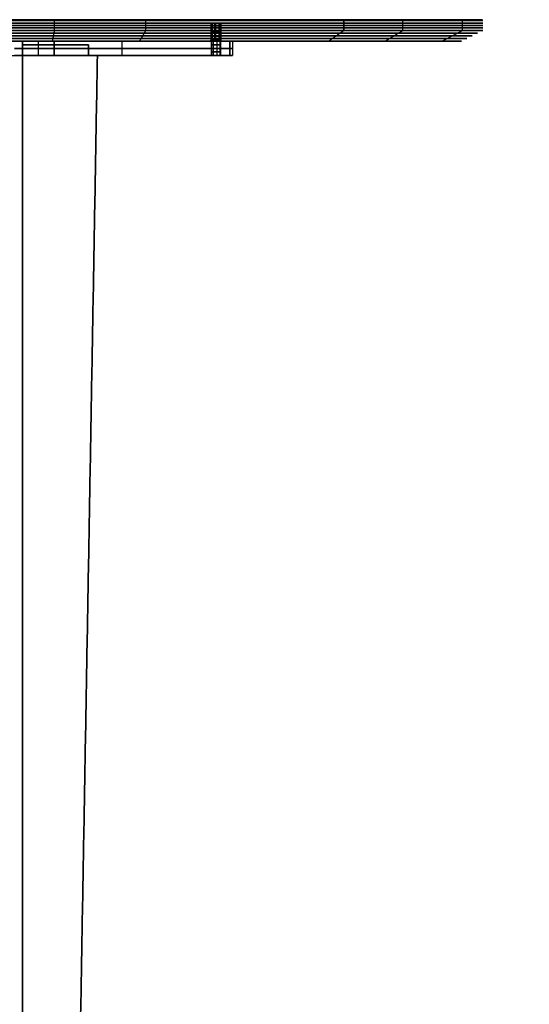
# Model space of a CAD drawing. Header units: millimetres. Extents: x -291 to 291, y -7 to 1090.
# Tile 11 of 11: x 7 to 291, y 540 to 1090. Entities that reach past the tile are written whole.
import ezdxf

# ---------------------------------------------------------------- set-up
doc = ezdxf.new("R2010")
doc.units = ezdxf.units.MM
doc.header["$MEASUREMENT"] = 0
for name, color, linetype in [('IGES LEVEL 10', 7, 'Continuous'), ('IGES LEVEL 3', 7, 'Continuous'), ('IGES LEVEL 8', 7, 'Continuous')]:
    doc.layers.add(name, color=color, linetype=linetype)

msp = doc.modelspace()

# ---------------------------------------------------------------- linework, layer by layer
at = {"layer": 'IGES LEVEL 10', "extrusion": (0, 1, 0)}
for centre, radius, start, end in [((-115.97, 0, 1078), 2.5, 180, 360), ((-115.97, 0, 1078), 2.5, 0, 180), ((-120.21, 0, 1078), 5, 135, 225), ((-115.97, 0, 1070), 2.5, 180, 360), ((-115.97, 0, 1070), 2.5, 360, 180), ((-120.21, 0, 1070), 5, 135, 225)]:
    msp.add_arc(centre, radius, start, end, dxfattribs=at)
at = {"layer": 'IGES LEVEL 10', "color": 253, "extrusion": (0, 1, 0)}
for centre, radius, start, end in [((-115.97, 0, 1078), 2.5, 180, 360), ((-115.97, 0, 1078), 2.5, 0, 180), ((-115.97, 0, 1078), 2.5, 180, 360), ((-115.97, 0, 1078), 2.5, 0, 180), ((-120.21, 0, 1078), 5, 135, 225), ((-120.21, 0, 1078), 5, 135, 225), ((-115.97, 0, 1076), 2.5, 180, 0), ((-115.97, 0, 1076), 2.5, 0, 180), ((-115.97, 0, 1074), 2.5, 180, 0), ((-115.97, 0, 1074), 2.5, 0, 180), ((-120.21, 0, 1074), 5, 135, 225), ((-115.97, 0, 1072), 2.5, 180, 0), ((-115.97, 0, 1072), 2.5, 0, 180), ((-115.97, 0, 1070), 2.5, 180, 360), ((-115.97, 0, 1070), 2.5, 360, 180), ((-120.21, 0, 1070), 5, 135, 225)]:
    msp.add_arc(centre, radius, start, end, dxfattribs=at)
at = {"layer": 'IGES LEVEL 10', "color": 253, "extrusion": (-1.62345e-10, 1, -2.30706e-24)}
msp.add_arc((-115.97, 0, 1070), 2.5, 180, 360, dxfattribs=at)
at = {"layer": 'IGES LEVEL 10', "color": 253, "extrusion": (-1.62345e-10, 1, 0)}
msp.add_arc((-115.97, 0, 1070), 2.5, 360, 180, dxfattribs=at)
at = {"layer": 'IGES LEVEL 10', "color": 253, "extrusion": (3.61749e-11, 1, 3.61749e-11)}
msp.add_arc((-120.21, 0, 1070), 5, 135, 225, dxfattribs=at)
at = {"layer": 'IGES LEVEL 10', "color": 253}
for points in [[(-8, 1078), (0, 1078), (8, 1078)], [(3.54, 1078, 123.74), (63.64, 1078, 63.64), (123.74, 1078, 3.54)], [(123.74, 1078, -3.54), (63.64, 1078, -63.64), (3.54, 1078, -123.74)], [(123.74, 1078, -3.54), (63.64, 1078, -63.64), (3.54, 1078, -123.74)], [(3.54, 1078, 123.74), (63.64, 1078, 63.64), (123.74, 1078, 3.54)], [(8, 1070, -5), (8, 1074, -5), (8, 1078, -5)], [(8, 1078, -5), (8, 1078), (8, 1078, 5)], [(8, 1078, 5), (8, 1074, 5), (8, 1070, 5)], [(8, 1070), (8, 1074), (8, 1078)], [(25.8, 1078, -5), (16.9, 1078, -5), (8, 1078, -5)], [(8, 1078, -5), (8, 1074, -5), (8, 1070, -5)], [(8, 1070, 5), (8, 1074, 5), (8, 1078, 5)], [(8, 1078, 5), (16.9, 1078, 5), (25.8, 1078, 5)], [(25.8, 1078, 5), (16.9, 1078, 5), (8, 1078, 5)], [(8, 1078, 5), (8, 1078), (8, 1078, -5)], [(8, 1078, -5), (16.9, 1078, -5), (25.8, 1078, -5)], [(16.9, 1070, -5), (16.9, 1074, -5), (16.9, 1078, -5)], [(16.9, 1070, 5), (16.9, 1074, 5), (16.9, 1078, 5)], [(25.8, 1070, -5), (25.8, 1074, -5), (25.8, 1078, -5)], [(25.8, 1070, 5), (25.8, 1074, 5), (25.8, 1078, 5)], [(25.8, 1078, 5), (25.8, 1078), (25.8, 1078, -5)], [(25.8, 1078, -5), (25.8, 1074, -5), (25.8, 1070, -5)], [(25.8, 1070), (25.8, 1074), (25.8, 1078)], [(25.8, 1078, 5), (25.8, 1074, 5), (25.8, 1070, 5)], [(25.8, 1078, -5), (25.8, 1078), (25.8, 1078, 5)], [(25.8, 1078), (69.63, 1078), (113.47, 1078)], [(63.64, 1070, 63.64), (63.64, 1074, 63.64), (63.64, 1078, 63.64)], [(63.64, 1070, -63.64), (63.64, 1074, -63.64), (63.64, 1078, -63.64)], [(113.47, 1070), (113.47, 1074), (113.47, 1078)], [(113.47, 1078), (113.47, 1074), (113.47, 1070)], [(114.38, 1078, -1.93), (114.38, 1074, -1.93), (114.38, 1070, -1.93)], [(114.38, 1078, 1.93), (114.38, 1074, 1.93), (114.38, 1070, 1.93)], [(116.45, 1078, -2.45), (116.45, 1074, -2.45), (116.45, 1070, -2.45)], [(116.45, 1078, 2.45), (116.45, 1074, 2.45), (116.45, 1070, 2.45)], [(118.17, 1078, -1.18), (118.17, 1074, -1.18), (118.17, 1070, -1.18)], [(118.17, 1078, 1.18), (118.17, 1074, 1.18), (118.17, 1070, 1.18)], [(118.47, 1078), (118.47, 1074), (118.47, 1070)], [(118.47, 1078), (121.84, 1078), (125.21, 1078)], [(118.47, 1070), (118.47, 1074), (118.47, 1078)], [(123.74, 1078, 3.54), (123.74, 1074, 3.54), (123.74, 1070, 3.54)], [(123.74, 1070, -3.54), (123.74, 1074, -3.54), (123.74, 1078, -3.54)], [(123.74, 1078, 3.54), (123.74, 1074, 3.54), (123.74, 1070, 3.54)], [(123.74, 1070, -3.54), (123.74, 1074, -3.54), (123.74, 1078, -3.54)], [(125.21, 1078), (125.21, 1074), (125.21, 1070)], [(123.74, 1074, 3.54), (63.64, 1074, 63.64), (3.54, 1074, 123.74)], [(3.54, 1074, -123.74), (63.64, 1074, -63.64), (123.74, 1074, -3.54)], [(8, 1074, 5), (8, 1074), (8, 1074, -5)], [(8, 1074, -5), (16.9, 1074, -5), (25.8, 1074, -5)], [(25.8, 1074, 5), (16.9, 1074, 5), (8, 1074, 5)], [(25.8, 1074, -5), (25.8, 1074), (25.8, 1074, 5)], [(-8, 1070), (0, 1070), (8, 1070)], [(123.74, 1070, 3.54), (63.64, 1070, 63.64), (3.54, 1070, 123.74)], [(3.54, 1070, -123.74), (63.64, 1070, -63.64), (123.74, 1070, -3.54)], [(123.74, 1070, -3.54), (63.64, 1070, -63.64), (3.54, 1070, -123.74)], [(3.54, 1070, 123.74), (63.64, 1070, 63.64), (123.74, 1070, 3.54)], [(8, 1070, 5), (8, 1070), (8, 1070, -5)], [(8, 1070, -5), (16.9, 1070, -5), (25.8, 1070, -5)], [(25.8, 1070, 5), (16.9, 1070, 5), (8, 1070, 5)], [(8, 1070, 5), (8, 1070), (8, 1070, -5)], [(8, 1070, -5), (16.9, 1070, -5), (25.8, 1070, -5)], [(25.8, 1070, 5), (16.9, 1070, 5), (8, 1070, 5)], [(25.8, 1070, -5), (25.8, 1070), (25.8, 1070, 5)], [(25.8, 1070, -5), (25.8, 1070), (25.8, 1070, 5)], [(25.8, 1070), (69.63, 1070), (113.47, 1070)], [(118.47, 1070), (121.84, 1070), (125.21, 1070)]]:
    msp.add_open_spline(points, degree=2, dxfattribs=at)
at = {"layer": 'IGES LEVEL 10'}
for points in [[(3.54, 1078, 123.74), (63.64, 1078, 63.64), (123.74, 1078, 3.54)], [(123.74, 1078, -3.54), (63.64, 1078, -63.64), (3.54, 1078, -123.74)], [(8, 1078, -5), (8, 1074, -5), (8, 1070, -5)], [(8, 1070, 5), (8, 1074, 5), (8, 1078, 5)], [(8, 1078, -5), (16.9, 1078, -5), (25.8, 1078, -5)], [(8, 1078, 5), (8, 1078), (8, 1078, -5)], [(25.8, 1078, 5), (16.9, 1078, 5), (8, 1078, 5)], [(25.8, 1078, -5), (25.8, 1074, -5), (25.8, 1070, -5)], [(25.8, 1078, 5), (25.8, 1074, 5), (25.8, 1070, 5)], [(25.8, 1078, -5), (25.8, 1078), (25.8, 1078, 5)], [(113.47, 1078), (113.47, 1074), (113.47, 1070)], [(118.47, 1070), (118.47, 1074), (118.47, 1078)], [(123.74, 1078, 3.54), (123.74, 1074, 3.54), (123.74, 1070, 3.54)], [(123.74, 1070, -3.54), (123.74, 1074, -3.54), (123.74, 1078, -3.54)], [(3.54, 1070, 123.74), (63.64, 1070, 63.64), (123.74, 1070, 3.54)], [(123.74, 1070, -3.54), (63.64, 1070, -63.64), (3.54, 1070, -123.74)], [(25.8, 1070, 5), (16.9, 1070, 5), (8, 1070, 5)], [(8, 1070, -5), (16.9, 1070, -5), (25.8, 1070, -5)], [(8, 1070, 5), (8, 1070), (8, 1070, -5)], [(25.8, 1070, -5), (25.8, 1070), (25.8, 1070, 5)]]:
    msp.add_open_spline(points, degree=2, dxfattribs=at)
at = {"layer": 'IGES LEVEL 3'}
for points in [[(44.86, 1076, 5), (26.43, 1076, 5), (8, 1076, 5)], [(8, 1076, -5), (26.43, 1076, -5), (44.86, 1076, -5)], [(8, 1076, 5), (8, 542, 5), (8, 8, 5)], [(8, 1076, -5), (8, 1076), (8, 1076, 5)], [(8, 8, -5), (8, 542, -5), (8, 1076, -5)], [(44.86, 1070, 5), (44.86, 1073, 5), (44.86, 1076, 5)], [(44.86, 1076, -5), (44.86, 1073, -5), (44.86, 1070, -5)], [(44.86, 1076, -5), (44.86, 1076), (44.86, 1076, 5)], [(32.76, 90.38, 5), (41.31, 580.19, 5), (49.86, 1070, 5)], [(49.86, 1070, -5), (41.31, 580.19, -5), (32.76, 90.38, -5)], [(49.86, 1070, 5), (47.36, 1070, 5), (44.86, 1070, 5)], [(44.86, 1070, -5), (47.36, 1070, -5), (49.86, 1070, -5)], [(44.86, 1070, 5), (44.86, 1070), (44.86, 1070, -5)], [(49.86, 1070, -5), (49.86, 1070), (49.86, 1070, 5)]]:
    msp.add_open_spline(points, degree=2, dxfattribs=at)
at = {"layer": 'IGES LEVEL 3', "color": 253}
for points in [[(8, 8, 5), (8, 542, 5), (8, 1076, 5)], [(8, 1076, 5), (26.43, 1076, 5), (44.86, 1076, 5)], [(8, 8, -5), (8, 542, -5), (8, 1076, -5)], [(8, 1076, -5), (26.43, 1076, -5), (44.86, 1076, -5)], [(44.86, 1076, 5), (26.43, 1076, 5), (8, 1076, 5)], [(8, 1076, 5), (8, 1076), (8, 1076, -5)], [(8, 1076, -5), (26.43, 1076, -5), (44.86, 1076, -5)], [(44.86, 1076), (26.43, 1076), (8, 1076)], [(8, 8, -5), (8, 542, -5), (8, 1076, -5)], [(8, 1076, -5), (8, 1076), (8, 1076, 5)], [(8, 1076, 5), (8, 542, 5), (8, 8, 5)], [(8, 8), (8, 542), (8, 1076)], [(26.43, 1076, -5), (26.43, 1076), (26.43, 1076, 5)], [(44.86, 1076, 5), (44.86, 1073, 5), (44.86, 1070, 5)], [(44.86, 1076, -5), (44.86, 1073, -5), (44.86, 1070, -5)], [(44.86, 1070, 5), (44.86, 1073, 5), (44.86, 1076, 5)], [(44.86, 1076, 5), (44.86, 1076), (44.86, 1076, -5)], [(44.86, 1076, -5), (44.86, 1073, -5), (44.86, 1070, -5)], [(44.86, 1070), (44.86, 1073), (44.86, 1076)], [(44.86, 1076, -5), (44.86, 1076), (44.86, 1076, 5)], [(44.86, 1073, -5), (44.86, 1073), (44.86, 1073, 5)], [(49.86, 1070, 5), (41.31, 580.19, 5), (32.76, 90.38, 5)], [(49.86, 1070, -5), (41.31, 580.19, -5), (32.76, 90.38, -5)], [(32.76, 90.38, 5), (41.31, 580.19, 5), (49.86, 1070, 5)], [(49.86, 1070, -5), (41.31, 580.19, -5), (32.76, 90.38, -5)], [(32.76, 90.38), (41.31, 580.19), (49.86, 1070)], [(44.86, 1070, 5), (47.36, 1070, 5), (49.86, 1070, 5)], [(44.86, 1070, -5), (47.36, 1070, -5), (49.86, 1070, -5)], [(44.86, 1070, -5), (44.86, 1070), (44.86, 1070, 5)], [(49.86, 1070, 5), (47.36, 1070, 5), (44.86, 1070, 5)], [(44.86, 1070, 5), (44.86, 1070), (44.86, 1070, -5)], [(44.86, 1070, -5), (47.36, 1070, -5), (49.86, 1070, -5)], [(49.86, 1070), (47.36, 1070), (44.86, 1070)], [(47.36, 1070, -5), (47.36, 1070), (47.36, 1070, 5)], [(49.86, 1070, 5), (49.86, 1070), (49.86, 1070, -5)], [(49.86, 1070, -5), (49.86, 1070), (49.86, 1070, 5)], [(41.31, 580.19, 5), (41.31, 580.19), (41.31, 580.19, -5)], [(8, 542, 5), (8, 542), (8, 542, -5)]]:
    msp.add_open_spline(points, degree=2, dxfattribs=at)
at = {"layer": 'IGES LEVEL 8', "extrusion": (0, 1, 0)}
for centre, radius, start, end in [((0, 0, 1089.5), 265, 315, 135), ((0, 0, 1090), 264.5, 315, 135), ((0, 0, 1089.5), 265, 135, 315), ((0, 0, 1090), 264.5, 135, 315), ((0, 0, 1084), 265, 315, 135), ((0, 0, 1084), 265, 135, 315), ((-115.97, 0, 1088), 2.85, 315, 135), ((-115.97, 0, 1088), 2.85, 135, 315), ((0, 0, 1078), 253, 315, 135), ((0, 0, 1078), 253, 135, 315), ((-115.97, 0, 1078), 3.35, 315, 135), ((-115.97, 0, 1078.5), 2.85, 315, 135), ((-115.97, 0, 1078), 3.35, 135, 315), ((-115.97, 0, 1078.5), 2.85, 135, 315)]:
    msp.add_arc(centre, radius, start, end, dxfattribs=at)
at = {"layer": 'IGES LEVEL 8', "color": 253, "extrusion": (0, 1, 0)}
for centre, radius, start, end in [((0, 0, 1089.5), 265, 315, 135), ((0, 0, 1089.5), 265, 315, 135), ((0, 0, 1089.63), 264.87, 315, 135), ((0, 0, 1089.75), 264.75, 315, 135), ((0, 0, 1089.88), 264.62, 315, 135), ((0, 0, 1090), 264.5, 315, 135), ((0, 0, 1090), 264.5, 315, 135), ((0, 0, 1089.5), 265, 135, 315), ((0, 0, 1089.5), 265, 135, 315), ((0, 0, 1089.63), 264.87, 135, 315), ((0, 0, 1089.75), 264.75, 135, 315), ((0, 0, 1089.88), 264.62, 135, 315), ((0, 0, 1090), 264.5, 135, 315), ((0, 0, 1090), 264.5, 135, 315), ((0, 0, 1088.13), 265, 315, 135), ((0, 0, 1086.75), 265, 315, 135), ((0, 0, 1085.38), 265, 315, 135), ((0, 0, 1084), 265, 315, 135), ((0, 0, 1084), 265, 315, 135), ((0, 0, 1088.13), 265, 135, 315), ((0, 0, 1086.75), 265, 135, 315), ((0, 0, 1085.38), 265, 135, 315), ((0, 0, 1084), 265, 135, 315), ((0, 0, 1084), 265, 135, 315), ((-115.97, 0, 1088), 2.85, 315, 135), ((-115.97, 0, 1088), 2.85, 315, 135), ((-115.97, 0, 1085.63), 2.85, 315, 135), ((-115.97, 0, 1088), 2.85, 135, 315), ((-115.97, 0, 1088), 2.85, 135, 315), ((-115.97, 0, 1085.63), 2.85, 135, 315), ((0, 0, 1082.5), 262, 315, 135), ((0, 0, 1081), 259, 315, 135), ((0, 0, 1079.5), 256, 315, 135), ((0, 0, 1078), 253, 315, 135), ((0, 0, 1082.5), 262, 135, 315), ((0, 0, 1081), 259, 135, 315), ((0, 0, 1079.5), 256, 135, 315), ((0, 0, 1078), 253, 135, 315), ((-115.97, 0, 1078), 3.35, 315, 135), ((-115.97, 0, 1078), 3.35, 315, 135), ((-115.97, 0, 1078.13), 3.22, 315, 135), ((-115.97, 0, 1078.25), 3.1, 315, 135), ((-115.97, 0, 1078.38), 2.98, 315, 135), ((-115.97, 0, 1083.25), 2.85, 315, 135), ((-115.97, 0, 1080.88), 2.85, 315, 135), ((-115.97, 0, 1078.5), 2.85, 315, 135), ((-115.97, 0, 1078.5), 2.85, 315, 135), ((-115.97, 0, 1078), 3.35, 135, 315), ((-115.97, 0, 1078), 3.35, 135, 315), ((-115.97, 0, 1078.13), 3.22, 135, 315), ((-115.97, 0, 1078.25), 3.1, 135, 315), ((-115.97, 0, 1078.38), 2.98, 135, 315), ((-115.97, 0, 1083.25), 2.85, 135, 315), ((-115.97, 0, 1080.88), 2.85, 135, 315), ((-115.97, 0, 1078.5), 2.85, 135, 315), ((-115.97, 0, 1078.5), 2.85, 135, 315)]:
    msp.add_arc(centre, radius, start, end, dxfattribs=at)
at = {"layer": 'IGES LEVEL 8', "color": 253}
for points in [[(187.03, 1090, 187.03), (0, 1090), (-187.03, 1090, -187.03)], [(187.03, 1090, -187.03), (0, 1090), (-187.03, 1090, 187.03)], [(25.97, 1084, -263.72), (25.97, 1086.75, -263.72), (25.97, 1089.5, -263.72)], [(76.93, 1084, 253.59), (76.93, 1086.75, 253.59), (76.93, 1089.5, 253.59)], [(146.95, 1090, -219.92), (147.09, 1089.75, -220.13), (147.23, 1089.5, -220.34)], [(187.03, 1090, 187.03), (187.21, 1089.75, 187.21), (187.38, 1089.5, 187.38)], [(187.38, 1089.5, 187.38), (187.21, 1089.75, 187.21), (187.03, 1090, 187.03)], [(187.38, 1089.5, 187.38), (187.38, 1086.75, 187.38), (187.38, 1084, 187.38)], [(187.38, 1084, 187.38), (187.38, 1086.75, 187.38), (187.38, 1089.5, 187.38)], [(220.34, 1084, -147.23), (220.34, 1086.75, -147.23), (220.34, 1089.5, -147.23)], [(253.59, 1084, 76.93), (253.59, 1086.75, 76.93), (253.59, 1089.5, 76.93)], [(263.23, 1090, -25.93), (263.48, 1089.75, -25.95), (263.72, 1089.5, -25.97)], [(24.8, 1078, -251.78), (25.39, 1081, -257.75), (25.97, 1084, -263.72)], [(73.44, 1078, 242.11), (75.18, 1081, 247.85), (76.93, 1084, 253.59)], [(113.24, 1088, -0.83), (113.24, 1083.25, -0.83), (113.24, 1078.5, -0.83)], [(113.6, 1088, 1.58), (113.6, 1083.25, 1.58), (113.6, 1078.5, 1.58)], [(113.95, 1088, -2.02), (115.97, 1088), (117.98, 1088, 2.02)], [(117.98, 1088, -2.02), (115.97, 1088), (113.95, 1088, 2.02)], [(113.95, 1088, -2.02), (113.95, 1083.25, -2.02), (113.95, 1078.5, -2.02)], [(113.95, 1078.5, -2.02), (113.95, 1083.25, -2.02), (113.95, 1088, -2.02)], [(115.14, 1088, -2.73), (115.14, 1083.25, -2.73), (115.14, 1078.5, -2.73)], [(115.69, 1088, 2.84), (115.69, 1083.25, 2.84), (115.69, 1078.5, 2.84)], [(117.55, 1088, -2.37), (117.55, 1083.25, -2.37), (117.55, 1078.5, -2.37)], [(117.98, 1078.5, 2.02), (117.98, 1083.25, 2.02), (117.98, 1088, 2.02)], [(117.98, 1088, 2.02), (117.98, 1083.25, 2.02), (117.98, 1078.5, 2.02)], [(118.8, 1088, -0.28), (118.8, 1083.25, -0.28), (118.8, 1078.5, -0.28)], [(187.38, 1084, 187.38), (183.14, 1081, 183.14), (178.9, 1078, 178.9)], [(178.9, 1078, 178.9), (183.14, 1081, 183.14), (187.38, 1084, 187.38)], [(210.36, 1078, -140.56), (215.35, 1081, -143.89), (220.34, 1084, -147.23)], [(242.11, 1078, 73.44), (247.85, 1081, 75.18), (253.59, 1084, 76.93)], [(-178.9, 1078, -178.9), (0, 1078), (178.9, 1078, 178.9)], [(178.9, 1078, -178.9), (0, 1078), (-178.9, 1078, 178.9)], [(113.24, 1078.5, -0.83), (113, 1078.25, -0.9), (112.76, 1078, -0.97)], [(113.6, 1078.5, 1.58), (113.39, 1078.25, 1.72), (113.18, 1078, 1.86)], [(113.95, 1078.5, -2.02), (113.77, 1078.25, -2.19), (113.6, 1078, -2.37)], [(113.6, 1078, -2.37), (113.77, 1078.25, -2.19), (113.95, 1078.5, -2.02)], [(115.14, 1078.5, -2.73), (115.07, 1078.25, -2.97), (114.99, 1078, -3.21)], [(115.69, 1078.5, 2.84), (115.66, 1078.25, 3.09), (115.64, 1078, 3.33)], [(117.55, 1078.5, -2.37), (117.69, 1078.25, -2.58), (117.83, 1078, -2.79)], [(118.33, 1078, 2.37), (118.16, 1078.25, 2.19), (117.98, 1078.5, 2.02)], [(117.98, 1078.5, 2.02), (118.16, 1078.25, 2.19), (118.33, 1078, 2.37)], [(118.8, 1078.5, -0.28), (119.05, 1078.25, -0.3), (119.3, 1078, -0.33)]]:
    msp.add_open_spline(points, degree=2, dxfattribs=at)
at = {"layer": 'IGES LEVEL 8'}
for points in [[(187.38, 1089.5, 187.38), (187.21, 1089.75, 187.21), (187.03, 1090, 187.03)], [(187.38, 1084, 187.38), (187.38, 1086.75, 187.38), (187.38, 1089.5, 187.38)], [(113.95, 1078.5, -2.02), (113.95, 1083.25, -2.02), (113.95, 1088, -2.02)], [(117.98, 1088, 2.02), (117.98, 1083.25, 2.02), (117.98, 1078.5, 2.02)], [(178.9, 1078, 178.9), (183.14, 1081, 183.14), (187.38, 1084, 187.38)], [(113.6, 1078, -2.37), (113.77, 1078.25, -2.19), (113.95, 1078.5, -2.02)], [(117.98, 1078.5, 2.02), (118.16, 1078.25, 2.19), (118.33, 1078, 2.37)]]:
    msp.add_open_spline(points, degree=2, dxfattribs=at)
at = {"layer": 'IGES LEVEL 8', "color": 253}
for points, knots in [([(178.9, 1078, 178.9), (170.11, 1078, 187.69), (150.89, 1078, 203.46), (130.22, 1078, 217.27), (108.3, 1078, 228.99), (85.34, 1078, 238.5), (61.55, 1078, 245.71), (37.17, 1078, 250.56), (12.43, 1078, 253), (-12.43, 1078, 253), (-37.17, 1078, 250.56), (-61.55, 1078, 245.71), (-85.34, 1078, 238.5), (-108.3, 1078, 228.99), (-130.22, 1078, 217.27), (-150.89, 1078, 203.46), (-170.11, 1078, 187.69), (-187.69, 1078, 170.11), (-203.46, 1078, 150.89), (-210.36, 1078, 140.56), (-217.27, 1078, 130.22), (-223.13, 1078, 119.26), (-228.99, 1078, 108.3), (-238.5, 1078, 85.34), (-245.71, 1078, 61.55), (-248.14, 1078, 49.36), (-250.56, 1078, 37.17), (-251.78, 1078, 24.8), (-253, 1078, 12.43), (-253, 1078, -12.43), (-251.78, 1078, -24.8), (-250.56, 1078, -37.17), (-248.14, 1078, -49.36), (-245.71, 1078, -61.55), (-238.5, 1078, -85.34), (-228.99, 1078, -108.3), (-223.13, 1078, -119.26), (-217.27, 1078, -130.22), (-210.36, 1078, -140.56), (-203.46, 1078, -150.89), (-195.57, 1078, -160.5), (-187.69, 1078, -170.11), (-178.9, 1078, -178.9)], [0, 0, 0, 0.03125, 0.0625, 0.09375, 0.125, 0.15625, 0.1875, 0.21875, 0.25, 0.28125, 0.3125, 0.34375, 0.375, 0.40625, 0.4375, 0.46875, 0.5, 0.53125, 0.5625, 0.5625, 0.59375, 0.59375, 0.625, 0.65625, 0.6875, 0.6875, 0.71875, 0.71875, 0.75, 0.78125, 0.78125, 0.8125, 0.8125, 0.84375, 0.875, 0.90625, 0.90625, 0.9375, 0.9375, 0.96875, 0.96875, 1, 1, 1]), ([(-178.9, 1078, -178.9), (-170.11, 1078, -187.69), (-160.5, 1078, -195.57), (-150.89, 1078, -203.46), (-140.56, 1078, -210.36), (-130.22, 1078, -217.27), (-119.26, 1078, -223.13), (-108.3, 1078, -228.99), (-85.34, 1078, -238.5), (-61.55, 1078, -245.71), (-49.36, 1078, -248.14), (-37.17, 1078, -250.56), (-24.8, 1078, -251.78), (-12.43, 1078, -253), (12.43, 1078, -253), (24.8, 1078, -251.78), (37.17, 1078, -250.56), (49.36, 1078, -248.14), (61.55, 1078, -245.71), (85.34, 1078, -238.5), (108.3, 1078, -228.99), (119.26, 1078, -223.13), (130.22, 1078, -217.27), (140.56, 1078, -210.36), (150.89, 1078, -203.46), (160.5, 1078, -195.57), (170.11, 1078, -187.69), (187.69, 1078, -170.11), (195.57, 1078, -160.5), (203.46, 1078, -150.89), (210.36, 1078, -140.56), (217.27, 1078, -130.22), (223.13, 1078, -119.26), (228.99, 1078, -108.3), (238.5, 1078, -85.34), (245.71, 1078, -61.55), (248.14, 1078, -49.36), (250.56, 1078, -37.17), (251.78, 1078, -24.8), (253, 1078, -12.43), (253, 1078, 12.43), (251.78, 1078, 24.8), (250.56, 1078, 37.17), (248.14, 1078, 49.36), (245.71, 1078, 61.55), (238.5, 1078, 85.34), (228.99, 1078, 108.3), (223.13, 1078, 119.26), (217.27, 1078, 130.22), (210.36, 1078, 140.56), (203.46, 1078, 150.89), (187.69, 1078, 170.11), (178.9, 1078, 178.9)], [1, 1, 1, 1.03125, 1.03125, 1.0625, 1.0625, 1.09375, 1.09375, 1.125, 1.15625, 1.1875, 1.1875, 1.21875, 1.21875, 1.25, 1.28125, 1.28125, 1.3125, 1.3125, 1.34375, 1.375, 1.40625, 1.40625, 1.4375, 1.4375, 1.46875, 1.46875, 1.5, 1.53125, 1.53125, 1.5625, 1.5625, 1.59375, 1.59375, 1.625, 1.65625, 1.6875, 1.6875, 1.71875, 1.71875, 1.75, 1.78125, 1.78125, 1.8125, 1.8125, 1.84375, 1.875, 1.90625, 1.90625, 1.9375, 1.9375, 1.96875, 2, 2, 2])]:
    msp.add_open_spline(points, degree=2, knots=knots, dxfattribs=at)

doc.saveas('drawing.dxf')
